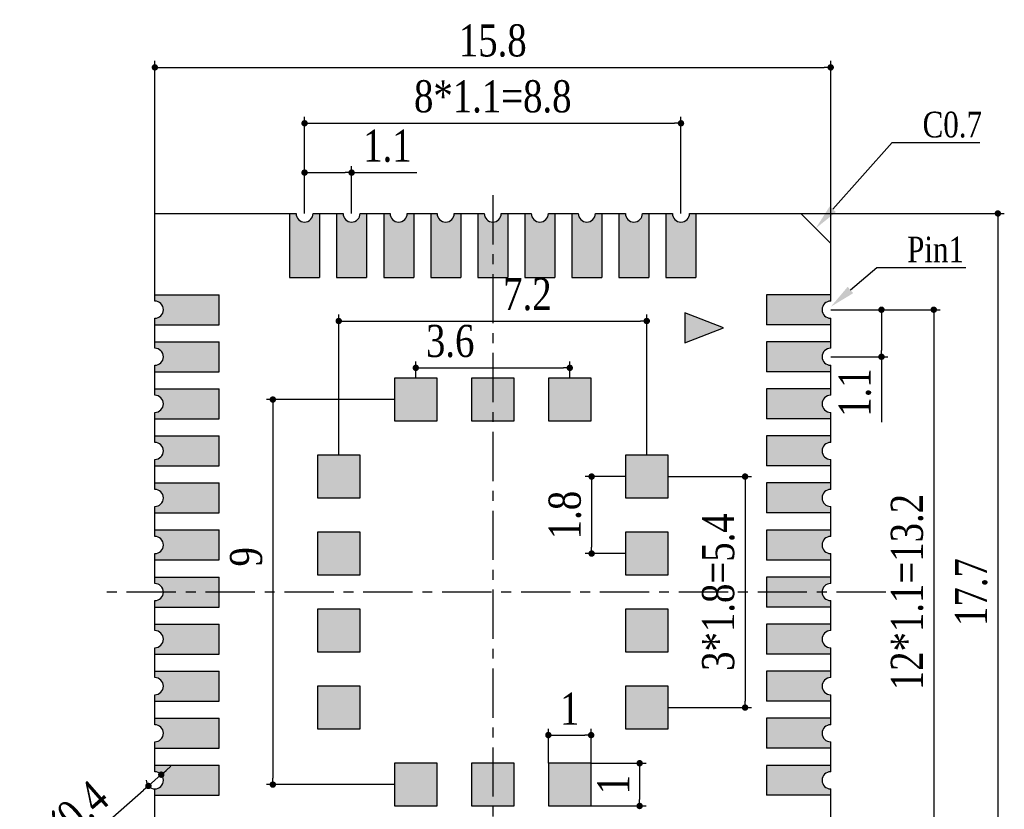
# Model space of a CAD drawing. Header units: millimetres. Extents: x 15104 to 15171.4, y 2478.2 to 2513.7.
# Tile 3 of 3: x 15148.3 to 15171.4, y 2495.2 to 2513.7. Entities that reach past the tile are written whole.
import ezdxf
from ezdxf import colors
from ezdxf.entities.mleader import LeaderData, LeaderLine
from ezdxf.math import Vec2, Vec3

# ---------------------------------------------------------------- set-up
doc = ezdxf.new("R2010")
doc.units = ezdxf.units.MM
doc.header["$LTSCALE"] = 30.734
doc.header["$PDMODE"] = 3
doc.header["$PDSIZE"] = 8
doc.linetypes.add('CENTER', pattern=[0.6, 0.375, -0.075, 0.075, -0.075])
doc.layers.get('0').update_dxf_attribs({"linetype": 'CONTINUOUS'})
doc.layers.get('Defpoints').update_dxf_attribs({"linetype": 'CONTINUOUS'})
for name, color, linetype in [('01 实线', 7, 'CONTINUOUS'), ('03 标注', 3, 'CONTINUOUS'), ('04 \\M+2A4E5\\M+2A672', 1, 'CONTINUOUS'), ('05 中心线', 50, 'CENTER')]:
    doc.layers.add(name, color=color, linetype=linetype)
doc.styles.add('Font_1_Times New Roman', font='times.ttf', dxfattribs={"width": 0.8})
doc.dimstyles.new('Dim._2_spot_mini', dxfattribs={"dimscale": 0.3, "dimtxt": 2.5, "dimasz": 0.5, "dimexe": 0.5, "dimexo": 0, "dimgap": 0.8, "dimtad": 1, "dimdec": 3, "dimzin": 9, "dimdsep": 46, "dimtxsty": 'Font_1_Times New Roman', "dimblk": 'DOT', "dimcen": 0.1, "dimclrd": 256, "dimclre": 256, "dimclrt": 256, "dimadec": 0, "dimazin": 0, "dimtp": 0.1, "dimtm": 0.1, "dimtfac": 1, "dimtdec": 3, "dimtmove": 0, "dimatfit": 3, "dimfxl": 0, "dimtolj": 1, "dimlwd": -1, "dimlwe": -1, "dimarcsym": 0})

# ---------------------------------------------------------------- blocks, each defined once
blk = doc.blocks.new('_Dot')
at = {"color": 0, "linetype": 'ByBlock', "lineweight": -2}
blk.add_line((-0.5, 0), (-1, 0), dxfattribs=at)
at = {"color": 0, "linetype": 'ByBlock', "const_width": 0.5}
blk.add_lwpolyline([(-0.25, 0, 1), (0.25, 0, 1)], format="xyb", close=True, dxfattribs=at)
blk = doc.blocks.new('*D90')
at = {"layer": '01 实线', "ltscale": 0.05, "transparency": 16777216}
for p, q in [((15151.491, 2509.124), (15151.491, 2512.688)), ((15167.291, 2508.424), (15167.291, 2512.688)), ((15151.641, 2512.538), (15167.141, 2512.538))]:
    blk.add_line(p, q, dxfattribs=at)
at = {"layer": 'Defpoints', "color": 0, "ltscale": 0.05, "transparency": 16777216}
for p in [(15167.291, 2512.538), (15151.491, 2509.124), (15167.291, 2508.424)]:
    blk.add_point(p, dxfattribs=at)
at = {"layer": '01 实线', "ltscale": 0.05, "transparency": 16777216, "xscale": 0.15, "yscale": 0.15, "zscale": 0.15, "rotation": 180}
blk.add_blockref('_Dot', (15151.491, 2512.538), dxfattribs=at)
at = {"layer": '01 实线', "ltscale": 0.05, "transparency": 16777216, "xscale": 0.15, "yscale": 0.15, "zscale": 0.15}
blk.add_blockref('_Dot', (15167.291, 2512.538), dxfattribs=at)
at = {"layer": '01 实线', "ltscale": 0.05, "transparency": 16777216, "insert": (15159.391, 2513.161), "char_height": 0.75, "attachment_point": 5, "style": 'Font_1_Times New Roman'}
blk.add_mtext('\\A1;15.8', dxfattribs=at)
blk = doc.blocks.new('*D91')
at = {"layer": '01 实线', "ltscale": 0.05, "transparency": 16777216}
for p, q in [((15154.991, 2509.124), (15154.991, 2511.382)), ((15155.141, 2511.232), (15163.641, 2511.232)), ((15163.791, 2509.124), (15163.791, 2511.382))]:
    blk.add_line(p, q, dxfattribs=at)
at = {"layer": 'Defpoints', "color": 0, "ltscale": 0.05, "transparency": 16777216}
for p in [(15163.791, 2511.232), (15154.991, 2509.124), (15163.791, 2509.124)]:
    blk.add_point(p, dxfattribs=at)
at = {"layer": '01 实线', "ltscale": 0.05, "transparency": 16777216, "xscale": 0.15, "yscale": 0.15, "zscale": 0.15, "rotation": 180}
blk.add_blockref('_Dot', (15154.991, 2511.232), dxfattribs=at)
at = {"layer": '01 实线', "ltscale": 0.05, "transparency": 16777216, "xscale": 0.15, "yscale": 0.15, "zscale": 0.15}
blk.add_blockref('_Dot', (15163.791, 2511.232), dxfattribs=at)
at = {"layer": '01 实线', "ltscale": 0.05, "transparency": 16777216, "insert": (15159.391, 2511.854), "char_height": 0.75, "attachment_point": 5, "style": 'Font_1_Times New Roman'}
blk.add_mtext('\\A1;8*1.1=8.8', dxfattribs=at)
blk = doc.blocks.new('*D92')
at = {"layer": '01 实线', "ltscale": 0.05, "transparency": 16777216}
for p, q in [((15154.991, 2509.124), (15154.991, 2510.229)), ((15155.141, 2510.079), (15155.941, 2510.079)), ((15156.091, 2509.124), (15156.091, 2510.229)), ((15156.091, 2510.079), (15157.616, 2510.079))]:
    blk.add_line(p, q, dxfattribs=at)
at = {"layer": 'Defpoints', "color": 0, "ltscale": 0.05, "transparency": 16777216}
for p in [(15156.091, 2510.079), (15154.991, 2509.124), (15156.091, 2509.124)]:
    blk.add_point(p, dxfattribs=at)
at = {"layer": '01 实线', "ltscale": 0.05, "transparency": 16777216, "xscale": 0.15, "yscale": 0.15, "zscale": 0.15, "rotation": 180}
blk.add_blockref('_Dot', (15154.991, 2510.079), dxfattribs=at)
at = {"layer": '01 实线', "ltscale": 0.05, "transparency": 16777216, "xscale": 0.15, "yscale": 0.15, "zscale": 0.15}
blk.add_blockref('_Dot', (15156.091, 2510.079), dxfattribs=at)
at = {"layer": '01 实线', "ltscale": 0.05, "transparency": 16777216, "insert": (15156.928, 2510.701), "char_height": 0.75, "attachment_point": 5, "style": 'Font_1_Times New Roman'}
blk.add_mtext('\\A1;1.1', dxfattribs=at)
blk = doc.blocks.new('*D93')
at = {"layer": '01 实线', "ltscale": 0.05, "transparency": 16777216}
for p, q in [((15166.591, 2509.124), (15171.35, 2509.124)), ((15171.2, 2508.974), (15171.2, 2491.574)), ((15167.291, 2491.424), (15171.35, 2491.424))]:
    blk.add_line(p, q, dxfattribs=at)
at = {"layer": 'Defpoints', "color": 0, "ltscale": 0.05, "transparency": 16777216}
for p in [(15166.591, 2509.124), (15167.291, 2491.424), (15171.2, 2491.424)]:
    blk.add_point(p, dxfattribs=at)
at = {"layer": '01 实线', "ltscale": 0.05, "transparency": 16777216, "xscale": 0.15, "yscale": 0.15, "zscale": 0.15}
for p, rotation in [((15171.2, 2509.124), 90), ((15171.2, 2491.424), 270)]:
    blk.add_blockref('_Dot', p, dxfattribs=dict(at, rotation=rotation))
at = {"layer": '01 实线', "ltscale": 0.05, "transparency": 16777216, "insert": (15170.578, 2500.274), "char_height": 0.75, "attachment_point": 5, "rotation": 90, "style": 'Font_1_Times New Roman'}
blk.add_mtext('\\A1;17.7', dxfattribs=at)
blk = doc.blocks.new('*D94')
at = {"layer": '01 实线', "ltscale": 0.05, "transparency": 16777216}
for p, q in [((15167.291, 2506.874), (15169.851, 2506.874)), ((15169.701, 2506.724), (15169.701, 2493.824)), ((15167.291, 2493.674), (15169.851, 2493.674))]:
    blk.add_line(p, q, dxfattribs=at)
at = {"layer": 'Defpoints', "color": 0, "ltscale": 0.05, "transparency": 16777216}
for p in [(15167.291, 2506.874), (15167.291, 2493.674), (15169.701, 2493.674)]:
    blk.add_point(p, dxfattribs=at)
at = {"layer": '01 实线', "ltscale": 0.05, "transparency": 16777216, "xscale": 0.15, "yscale": 0.15, "zscale": 0.15}
for p, rotation in [((15169.701, 2506.874), 90), ((15169.701, 2493.674), 270)]:
    blk.add_blockref('_Dot', p, dxfattribs=dict(at, rotation=rotation))
at = {"layer": '01 实线', "ltscale": 0.05, "transparency": 16777216, "insert": (15169.079, 2500.274), "char_height": 0.75, "attachment_point": 5, "rotation": 90, "style": 'Font_1_Times New Roman'}
blk.add_mtext('\\A1;12*1.1=13.2', dxfattribs=at)
blk = doc.blocks.new('*D95')
at = {"layer": '01 实线', "ltscale": 0.05, "transparency": 16777216}
for p, q in [((15167.291, 2506.874), (15168.629, 2506.874)), ((15168.479, 2506.724), (15168.479, 2505.924)), ((15167.291, 2505.774), (15168.629, 2505.774)), ((15168.479, 2505.774), (15168.479, 2504.249))]:
    blk.add_line(p, q, dxfattribs=at)
at = {"layer": 'Defpoints', "color": 0, "ltscale": 0.05, "transparency": 16777216}
for p in [(15167.291, 2506.874), (15167.291, 2505.774), (15168.479, 2505.774)]:
    blk.add_point(p, dxfattribs=at)
at = {"layer": '01 实线', "ltscale": 0.05, "transparency": 16777216, "xscale": 0.15, "yscale": 0.15, "zscale": 0.15}
for p, rotation in [((15168.479, 2506.874), 90), ((15168.479, 2505.774), 270)]:
    blk.add_blockref('_Dot', p, dxfattribs=dict(at, rotation=rotation))
at = {"layer": '01 实线', "ltscale": 0.05, "transparency": 16777216, "insert": (15167.857, 2504.936), "char_height": 0.75, "attachment_point": 5, "rotation": 90, "style": 'Font_1_Times New Roman'}
blk.add_mtext('\\A1;1.1', dxfattribs=at)
blk = doc.blocks.new('*D96')
at = {"layer": '01 实线', "ltscale": 0.05, "transparency": 16777216}
for p, q in [((15155.791, 2503.474), (15155.791, 2506.76)), ((15155.941, 2506.61), (15162.841, 2506.61)), ((15162.991, 2503.474), (15162.991, 2506.76))]:
    blk.add_line(p, q, dxfattribs=at)
at = {"layer": 'Defpoints', "color": 0, "ltscale": 0.05, "transparency": 16777216}
for p in [(15162.991, 2506.61), (15155.791, 2503.474), (15162.991, 2503.474)]:
    blk.add_point(p, dxfattribs=at)
at = {"layer": '01 实线', "ltscale": 0.05, "transparency": 16777216, "xscale": 0.15, "yscale": 0.15, "zscale": 0.15, "rotation": 180}
blk.add_blockref('_Dot', (15155.791, 2506.61), dxfattribs=at)
at = {"layer": '01 实线', "ltscale": 0.05, "transparency": 16777216, "xscale": 0.15, "yscale": 0.15, "zscale": 0.15}
blk.add_blockref('_Dot', (15162.991, 2506.61), dxfattribs=at)
at = {"layer": '01 实线', "ltscale": 0.05, "transparency": 16777216, "insert": (15160.201, 2507.232), "char_height": 0.75, "attachment_point": 5, "style": 'Font_1_Times New Roman'}
blk.add_mtext('\\A1;7.2', dxfattribs=at)
blk = doc.blocks.new('*D97')
at = {"layer": '01 实线', "ltscale": 0.05, "transparency": 16777216}
for p, q in [((15157.591, 2505.274), (15157.591, 2505.665)), ((15161.191, 2505.274), (15161.191, 2505.665)), ((15157.741, 2505.515), (15161.041, 2505.515))]:
    blk.add_line(p, q, dxfattribs=at)
at = {"layer": 'Defpoints', "color": 0, "ltscale": 0.05, "transparency": 16777216}
for p in [(15161.191, 2505.515), (15157.591, 2505.274), (15161.191, 2505.274)]:
    blk.add_point(p, dxfattribs=at)
at = {"layer": '01 实线', "ltscale": 0.05, "transparency": 16777216, "xscale": 0.15, "yscale": 0.15, "zscale": 0.15, "rotation": 180}
blk.add_blockref('_Dot', (15157.591, 2505.515), dxfattribs=at)
at = {"layer": '01 实线', "ltscale": 0.05, "transparency": 16777216, "xscale": 0.15, "yscale": 0.15, "zscale": 0.15}
blk.add_blockref('_Dot', (15161.191, 2505.515), dxfattribs=at)
at = {"layer": '01 实线', "ltscale": 0.05, "transparency": 16777216, "insert": (15158.396, 2506.137), "char_height": 0.75, "attachment_point": 5, "style": 'Font_1_Times New Roman'}
blk.add_mtext('\\A1;3.6', dxfattribs=at)
blk = doc.blocks.new('*D98')
at = {"layer": '01 实线', "ltscale": 0.05, "transparency": 16777216}
for p, q in [((15157.091, 2504.774), (15154.099, 2504.774)), ((15154.249, 2504.624), (15154.249, 2495.924)), ((15157.091, 2495.774), (15154.099, 2495.774))]:
    blk.add_line(p, q, dxfattribs=at)
at = {"layer": 'Defpoints', "color": 0, "ltscale": 0.05, "transparency": 16777216}
for p in [(15157.091, 2504.774), (15154.249, 2495.774), (15157.091, 2495.774)]:
    blk.add_point(p, dxfattribs=at)
at = {"layer": '01 实线', "ltscale": 0.05, "transparency": 16777216, "xscale": 0.15, "yscale": 0.15, "zscale": 0.15}
for p, rotation in [((15154.249, 2504.774), 90), ((15154.249, 2495.774), 270)]:
    blk.add_blockref('_Dot', p, dxfattribs=dict(at, rotation=rotation))
at = {"layer": '01 实线', "ltscale": 0.05, "transparency": 16777216, "insert": (15153.627, 2501.098), "char_height": 0.75, "attachment_point": 5, "rotation": 90, "style": 'Font_1_Times New Roman'}
blk.add_mtext('\\A1;9', dxfattribs=at)
blk = doc.blocks.new('*D99')
at = {"layer": '01 实线', "ltscale": 0.05, "transparency": 16777216}
for p, q in [((15163.491, 2502.974), (15165.44, 2502.974)), ((15165.29, 2502.824), (15165.29, 2497.724)), ((15163.491, 2497.574), (15165.44, 2497.574))]:
    blk.add_line(p, q, dxfattribs=at)
at = {"layer": 'Defpoints', "color": 0, "ltscale": 0.05, "transparency": 16777216}
for p in [(15163.491, 2502.974), (15163.491, 2497.574), (15165.29, 2497.574)]:
    blk.add_point(p, dxfattribs=at)
at = {"layer": '01 实线', "ltscale": 0.05, "transparency": 16777216, "xscale": 0.15, "yscale": 0.15, "zscale": 0.15}
for p, rotation in [((15165.29, 2502.974), 90), ((15165.29, 2497.574), 270)]:
    blk.add_blockref('_Dot', p, dxfattribs=dict(at, rotation=rotation))
at = {"layer": '01 实线', "ltscale": 0.05, "transparency": 16777216, "insert": (15164.667, 2500.274), "char_height": 0.75, "attachment_point": 5, "rotation": 90, "style": 'Font_1_Times New Roman'}
blk.add_mtext('\\A1;3*1.8=5.4', dxfattribs=at)
blk = doc.blocks.new('*D100')
at = {"layer": '01 实线', "ltscale": 0.05, "transparency": 16777216}
for p, q in [((15162.491, 2502.974), (15161.552, 2502.974)), ((15161.702, 2502.824), (15161.702, 2501.324)), ((15162.491, 2501.174), (15161.552, 2501.174))]:
    blk.add_line(p, q, dxfattribs=at)
at = {"layer": 'Defpoints', "color": 0, "ltscale": 0.05, "transparency": 16777216}
for p in [(15162.491, 2502.974), (15161.702, 2501.174), (15162.491, 2501.174)]:
    blk.add_point(p, dxfattribs=at)
at = {"layer": '01 实线', "ltscale": 0.05, "transparency": 16777216, "xscale": 0.15, "yscale": 0.15, "zscale": 0.15}
for p, rotation in [((15161.702, 2502.974), 90), ((15161.702, 2501.174), 270)]:
    blk.add_blockref('_Dot', p, dxfattribs=dict(at, rotation=rotation))
at = {"layer": '01 实线', "ltscale": 0.05, "transparency": 16777216, "insert": (15161.08, 2502.074), "char_height": 0.75, "attachment_point": 5, "rotation": 90, "style": 'Font_1_Times New Roman'}
blk.add_mtext('\\A1;1.8', dxfattribs=at)
blk = doc.blocks.new('*D101')
at = {"layer": '01 实线', "ltscale": 0.05, "transparency": 16777216}
for p, q in [((15161.691, 2496.274), (15162.975, 2496.274)), ((15162.825, 2496.124), (15162.825, 2495.424)), ((15161.691, 2495.274), (15162.975, 2495.274))]:
    blk.add_line(p, q, dxfattribs=at)
at = {"layer": 'Defpoints', "color": 0, "ltscale": 0.05, "transparency": 16777216}
for p in [(15161.691, 2496.274), (15161.691, 2495.274), (15162.825, 2495.274)]:
    blk.add_point(p, dxfattribs=at)
at = {"layer": '01 实线', "ltscale": 0.05, "transparency": 16777216, "xscale": 0.15, "yscale": 0.15, "zscale": 0.15}
for p, rotation in [((15162.825, 2496.274), 90), ((15162.825, 2495.274), 270)]:
    blk.add_blockref('_Dot', p, dxfattribs=dict(at, rotation=rotation))
at = {"layer": '01 实线', "ltscale": 0.05, "transparency": 16777216, "insert": (15162.21, 2495.774), "char_height": 0.75, "attachment_point": 5, "rotation": 90, "style": 'Font_1_Times New Roman'}
blk.add_mtext('\\A1;1', dxfattribs=at)
blk = doc.blocks.new('*D102')
at = {"layer": '01 实线', "ltscale": 0.05, "transparency": 16777216}
for p, q in [((15160.691, 2496.274), (15160.691, 2497.081)), ((15160.841, 2496.931), (15161.541, 2496.931)), ((15161.691, 2496.274), (15161.691, 2497.081))]:
    blk.add_line(p, q, dxfattribs=at)
at = {"layer": 'Defpoints', "color": 0, "ltscale": 0.05, "transparency": 16777216}
for p in [(15161.691, 2496.931), (15160.691, 2496.274), (15161.691, 2496.274)]:
    blk.add_point(p, dxfattribs=at)
at = {"layer": '01 实线', "ltscale": 0.05, "transparency": 16777216, "xscale": 0.15, "yscale": 0.15, "zscale": 0.15, "rotation": 180}
blk.add_blockref('_Dot', (15160.691, 2496.931), dxfattribs=at)
at = {"layer": '01 实线', "ltscale": 0.05, "transparency": 16777216, "xscale": 0.15, "yscale": 0.15, "zscale": 0.15}
blk.add_blockref('_Dot', (15161.691, 2496.931), dxfattribs=at)
at = {"layer": '01 实线', "ltscale": 0.05, "transparency": 16777216, "insert": (15161.191, 2497.546), "char_height": 0.75, "attachment_point": 5, "style": 'Font_1_Times New Roman'}
blk.add_mtext('\\A1;1', dxfattribs=at)
blk = doc.blocks.new('*D89')
at = {"layer": '01 实线', "ltscale": 0.05, "transparency": 16777216}
for p, q in [((15151.641, 2496.006), (15151.34, 2495.742)), ((15151.754, 2496.105), (15151.867, 2496.204)), ((15149.176, 2493.845), (15151.228, 2495.643))]:
    blk.add_line(p, q, dxfattribs=at)
blk.add_arc((15151.491, 2495.874), 0.2, 178.2646, 270, dxfattribs=at)
at = {"layer": 'Defpoints', "color": 0, "ltscale": 0.05, "transparency": 16777216}
for p in [(15151.641, 2496.006), (15151.34, 2495.742)]:
    blk.add_point(p, dxfattribs=at)
at = {"layer": '01 实线', "ltscale": 0.05, "transparency": 16777216, "xscale": 0.15, "yscale": 0.15, "zscale": 0.15}
for p, rotation in [((15151.641, 2496.006), 221.2364031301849), ((15151.34, 2495.742), 41.23640313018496)]:
    blk.add_blockref('_Dot', p, dxfattribs=dict(at, rotation=rotation))
at = {"layer": '01 实线', "ltscale": 0.05, "transparency": 16777216, "insert": (15149.574, 2495.033), "char_height": 0.75, "attachment_point": 5, "rotation": 41.2364, "style": 'Font_1_Times New Roman'}
blk.add_mtext('\\A1;∅0.4', dxfattribs=at)

msp = doc.modelspace()

# ---------------------------------------------------------------- hatches: boundary and pattern name
at = {"layer": '03 标注', "ltscale": 0.05}
h = msp.add_hatch(color=0, dxfattribs=at)
h.dxf.hatch_style = 1
h.paths.add_polyline_path([(15155.3418, 2507.6241), (15155.3418, 2509.1241), (15155.1908, 2509.1241, -1), (15154.7908, 2509.1241), (15154.6408, 2509.1241), (15154.6408, 2507.6241)])
h = msp.add_hatch(color=0, dxfattribs=at)
h.dxf.hatch_style = 1
h.paths.add_polyline_path([(15156.4418, 2509.1241), (15156.2908, 2509.1241, -1), (15155.8908, 2509.1241), (15155.7408, 2509.1241), (15155.7408, 2507.6241), (15156.4418, 2507.6241)])
h = msp.add_hatch(color=0, dxfattribs=at)
h.dxf.hatch_style = 1
h.paths.add_polyline_path([(15157.5418, 2509.1241), (15157.3908, 2509.1241, -1), (15156.9908, 2509.1241), (15156.8408, 2509.1241), (15156.8408, 2507.6241), (15157.5418, 2507.6241)])
h = msp.add_hatch(color=0, dxfattribs=at)
h.dxf.hatch_style = 1
h.paths.add_polyline_path([(15158.6418, 2509.1241), (15158.4908, 2509.1241, -1), (15158.0908, 2509.1241), (15157.9408, 2509.1241), (15157.9408, 2507.6241), (15158.6418, 2507.6241)])
h = msp.add_hatch(color=0, dxfattribs=at)
h.dxf.hatch_style = 1
h.paths.add_polyline_path([(15159.7418, 2509.1241), (15159.5908, 2509.1241, -1), (15159.1908, 2509.1241), (15159.0408, 2509.1241), (15159.0408, 2507.6241), (15159.7418, 2507.6241)])
h = msp.add_hatch(color=0, dxfattribs=at)
h.dxf.hatch_style = 1
h.paths.add_polyline_path([(15160.8418, 2509.1241), (15160.6908, 2509.1241, -1), (15160.2908, 2509.1241), (15160.1408, 2509.1241), (15160.1408, 2507.6241), (15160.8418, 2507.6241)])
h = msp.add_hatch(color=0, dxfattribs=at)
h.dxf.hatch_style = 1
h.paths.add_polyline_path([(15161.9418, 2509.1241), (15161.7908, 2509.1241, -1), (15161.3908, 2509.1241), (15161.2408, 2509.1241), (15161.2408, 2507.6241), (15161.9418, 2507.6241)])
h = msp.add_hatch(color=0, dxfattribs=at)
h.dxf.hatch_style = 1
h.paths.add_polyline_path([(15163.0418, 2509.1241), (15162.8908, 2509.1241, -1), (15162.4908, 2509.1241), (15162.3408, 2509.1241), (15162.3408, 2507.6241), (15163.0418, 2507.6241)])
h = msp.add_hatch(color=0, dxfattribs=at)
h.dxf.hatch_style = 1
h.paths.add_polyline_path([(15164.1418, 2509.1241), (15163.9908, 2509.1241, -1), (15163.5908, 2509.1241), (15163.4408, 2509.1241), (15163.4408, 2507.6241), (15164.1418, 2507.6241)])
h = msp.add_hatch(color=0, dxfattribs=at)
h.dxf.hatch_style = 1
h.paths.add_polyline_path([(15152.9908, 2507.2251), (15151.4908, 2507.2251), (15151.4908, 2507.0741, -1), (15151.4908, 2506.6741), (15151.4908, 2506.5241), (15152.9908, 2506.5241)])
h = msp.add_hatch(color=0, dxfattribs=at)
h.dxf.hatch_style = 1
h.paths.add_polyline_path([(15167.2908, 2507.0741), (15167.2908, 2507.2241), (15165.7908, 2507.2241), (15165.7908, 2506.5231), (15167.2908, 2506.5231), (15167.2908, 2506.6741, -1)])
h = msp.add_hatch(color=0, dxfattribs=at)
h.dxf.hatch_style = 1
h.paths.add_polyline_path([(15163.8841, 2506.7991), (15163.8841, 2506.0991), (15164.7841, 2506.4491)])
h = msp.add_hatch(color=0, dxfattribs=at)
h.dxf.hatch_style = 1
h.paths.add_polyline_path([(15152.9908, 2506.1251), (15151.4908, 2506.1251), (15151.4908, 2505.9741, -1), (15151.4908, 2505.5741), (15151.4908, 2505.4241), (15152.9908, 2505.4241)])
h = msp.add_hatch(color=0, dxfattribs=at)
h.dxf.hatch_style = 1
h.paths.add_polyline_path([(15167.2908, 2505.9741), (15167.2908, 2506.1241), (15165.7908, 2506.1241), (15165.7908, 2505.4231), (15167.2908, 2505.4231), (15167.2908, 2505.5741, -1)])
h = msp.add_hatch(color=0, dxfattribs=at)
h.dxf.hatch_style = 1
h.paths.add_polyline_path([(15158.0908, 2504.2741), (15158.0908, 2505.2741), (15157.0908, 2505.2741), (15157.0908, 2504.2741)])
h.paths.add_polyline_path([(15159.8908, 2505.2741), (15158.8908, 2505.2741), (15158.8908, 2504.2741), (15159.8908, 2504.2741)])
h.paths.add_polyline_path([(15161.6908, 2505.2741), (15160.6908, 2505.2741), (15160.6908, 2504.2741), (15161.6908, 2504.2741)])
h.paths.add_polyline_path([(15163.4908, 2503.4741), (15162.4908, 2503.4741), (15162.4908, 2502.4741), (15163.4908, 2502.4741)])
h.paths.add_polyline_path([(15163.4908, 2501.6741), (15162.4908, 2501.6741), (15162.4908, 2500.6741), (15163.4908, 2500.6741)])
h.paths.add_polyline_path([(15163.4908, 2499.8741), (15162.4908, 2499.8741), (15162.4908, 2498.8741), (15163.4908, 2498.8741)])
h.paths.add_polyline_path([(15163.4908, 2498.0741), (15162.4908, 2498.0741), (15162.4908, 2497.0741), (15163.4908, 2497.0741)])
h.paths.add_polyline_path([(15161.6908, 2496.2741), (15160.6908, 2496.2741), (15160.6908, 2495.2741), (15161.6908, 2495.2741)])
h.paths.add_polyline_path([(15158.8908, 2495.2741), (15159.8908, 2495.2741), (15159.8908, 2496.2741), (15158.8908, 2496.2741)])
h.paths.add_polyline_path([(15157.0908, 2495.2741), (15158.0908, 2495.2741), (15158.0908, 2496.2741), (15157.0908, 2496.2741)])
h.paths.add_polyline_path([(15156.2908, 2498.0741), (15155.2908, 2498.0741), (15155.2908, 2497.0741), (15156.2908, 2497.0741)])
h.paths.add_polyline_path([(15155.2908, 2499.8741), (15155.2908, 2498.8741), (15156.2908, 2498.8741), (15156.2908, 2499.8741)])
h.paths.add_polyline_path([(15156.2908, 2500.6741), (15156.2908, 2501.6741), (15155.2908, 2501.6741), (15155.2908, 2500.6741)])
h.paths.add_polyline_path([(15156.2908, 2503.4741), (15155.2908, 2503.4741), (15155.2908, 2502.4741), (15156.2908, 2502.4741)])
h = msp.add_hatch(color=0, dxfattribs=at)
h.dxf.hatch_style = 1
h.paths.add_polyline_path([(15152.9908, 2505.0251), (15151.4908, 2505.0251), (15151.4908, 2504.8741, -1), (15151.4908, 2504.4741), (15151.4908, 2504.3241), (15152.9908, 2504.3241)])
h = msp.add_hatch(color=0, dxfattribs=at)
h.dxf.hatch_style = 1
h.paths.add_polyline_path([(15167.2908, 2504.8741), (15167.2908, 2505.0241), (15165.7908, 2505.0241), (15165.7908, 2504.3231), (15167.2908, 2504.3231), (15167.2908, 2504.4741, -1)])
h = msp.add_hatch(color=0, dxfattribs=at)
h.dxf.hatch_style = 1
h.paths.add_polyline_path([(15152.9908, 2503.9251), (15151.4908, 2503.9251), (15151.4908, 2503.7741, -1), (15151.4908, 2503.3741), (15151.4908, 2503.2241), (15152.9908, 2503.2241)])
h = msp.add_hatch(color=0, dxfattribs=at)
h.dxf.hatch_style = 1
h.paths.add_polyline_path([(15167.2908, 2503.7741), (15167.2908, 2503.9241), (15165.7908, 2503.9241), (15165.7908, 2503.2231), (15167.2908, 2503.2231), (15167.2908, 2503.3741, -1)])
h = msp.add_hatch(color=0, dxfattribs=at)
h.dxf.hatch_style = 1
h.paths.add_polyline_path([(15152.9908, 2502.8251), (15151.4908, 2502.8251), (15151.4908, 2502.6741, -1), (15151.4908, 2502.2741), (15151.4908, 2502.1241), (15152.9908, 2502.1241)])
h = msp.add_hatch(color=0, dxfattribs=at)
h.dxf.hatch_style = 1
h.paths.add_polyline_path([(15167.2908, 2502.6741), (15167.2908, 2502.8241), (15165.7908, 2502.8241), (15165.7908, 2502.1231), (15167.2908, 2502.1231), (15167.2908, 2502.2741, -1)])
h = msp.add_hatch(color=0, dxfattribs=at)
h.dxf.hatch_style = 1
h.paths.add_polyline_path([(15152.9908, 2501.7251), (15151.4908, 2501.7251), (15151.4908, 2501.5741, -1), (15151.4908, 2501.1741), (15151.4908, 2501.0241), (15152.9908, 2501.0241)])
h = msp.add_hatch(color=0, dxfattribs=at)
h.dxf.hatch_style = 1
h.paths.add_polyline_path([(15167.2908, 2501.5741), (15167.2908, 2501.7241), (15165.7908, 2501.7241), (15165.7908, 2501.0231), (15167.2908, 2501.0231), (15167.2908, 2501.1741, -1)])
h = msp.add_hatch(color=0, dxfattribs=at)
h.dxf.hatch_style = 1
h.paths.add_polyline_path([(15152.9908, 2500.6251), (15151.4908, 2500.6251), (15151.4908, 2500.4741, -1), (15151.4908, 2500.0741), (15151.4908, 2499.9241), (15152.9908, 2499.9241)])
h = msp.add_hatch(color=0, dxfattribs=at)
h.dxf.hatch_style = 1
h.paths.add_polyline_path([(15167.2908, 2500.4741), (15167.2908, 2500.6241), (15165.7908, 2500.6241), (15165.7908, 2499.9231), (15167.2908, 2499.9231), (15167.2908, 2500.0741, -1)])
h = msp.add_hatch(color=0, dxfattribs=at)
h.dxf.hatch_style = 1
h.paths.add_polyline_path([(15152.9908, 2499.5251), (15151.4908, 2499.5251), (15151.4908, 2499.3741, -1), (15151.4908, 2498.9741), (15151.4908, 2498.8241), (15152.9908, 2498.8241)])
h = msp.add_hatch(color=0, dxfattribs=at)
h.dxf.hatch_style = 1
h.paths.add_polyline_path([(15167.2908, 2499.3741), (15167.2908, 2499.5241), (15165.7908, 2499.5241), (15165.7908, 2498.8231), (15167.2908, 2498.8231), (15167.2908, 2498.9741, -1)])
h = msp.add_hatch(color=0, dxfattribs=at)
h.dxf.hatch_style = 1
h.paths.add_polyline_path([(15152.9908, 2498.4251), (15151.4908, 2498.4251), (15151.4908, 2498.2741, -1), (15151.4908, 2497.8741), (15151.4908, 2497.7241), (15152.9908, 2497.7241)])
h = msp.add_hatch(color=0, dxfattribs=at)
h.dxf.hatch_style = 1
h.paths.add_polyline_path([(15167.2908, 2498.2741), (15167.2908, 2498.4241), (15165.7908, 2498.4241), (15165.7908, 2497.7231), (15167.2908, 2497.7231), (15167.2908, 2497.8741, -1)])
h = msp.add_hatch(color=0, dxfattribs=at)
h.dxf.hatch_style = 1
h.paths.add_polyline_path([(15152.9908, 2497.3251), (15151.4908, 2497.3251), (15151.4908, 2497.1741, -1), (15151.4908, 2496.7741), (15151.4908, 2496.6241), (15152.9908, 2496.6241)])
h = msp.add_hatch(color=0, dxfattribs=at)
h.dxf.hatch_style = 1
h.paths.add_polyline_path([(15167.2908, 2497.1741), (15167.2908, 2497.3241), (15165.7908, 2497.3241), (15165.7908, 2496.6231), (15167.2908, 2496.6231), (15167.2908, 2496.7741, -1)])
h = msp.add_hatch(color=0, dxfattribs=at)
h.dxf.hatch_style = 1
h.paths.add_polyline_path([(15152.9908, 2496.2251), (15151.4908, 2496.2251), (15151.4908, 2496.0741, -1), (15151.4908, 2495.6741), (15151.4908, 2495.5241), (15152.9908, 2495.5241)])
h = msp.add_hatch(color=0, dxfattribs=at)
h.dxf.hatch_style = 1
h.paths.add_polyline_path([(15167.2908, 2496.0741), (15167.2908, 2496.2241), (15165.7908, 2496.2241), (15165.7908, 2495.5231), (15167.2908, 2495.5231), (15167.2908, 2495.6741, -1)])

# ---------------------------------------------------------------- linework, layer by layer
at = {"color": 7, "linetype": 'Continuous'}
for p, q in [((15151.4908, 2507.0741), (15151.4908, 2509.1241)), ((15151.4908, 2509.1241), (15154.7908, 2509.1241)), ((15154.6408, 2509.1241), (15154.6408, 2507.6241)), ((15155.1908, 2509.1241), (15155.8908, 2509.1241)), ((15155.3418, 2509.1241), (15155.3418, 2507.6241)), ((15155.7408, 2509.1241), (15155.7408, 2507.6241)), ((15156.2908, 2509.1241), (15156.9908, 2509.1241)), ((15156.4418, 2509.1241), (15156.4418, 2507.6241)), ((15156.8408, 2509.1241), (15156.8408, 2507.6241)), ((15157.3908, 2509.1241), (15158.0908, 2509.1241)), ((15157.5418, 2509.1241), (15157.5418, 2507.6241)), ((15157.9408, 2509.1241), (15157.9408, 2507.6241)), ((15158.4908, 2509.1241), (15159.1908, 2509.1241)), ((15158.6418, 2509.1241), (15158.6418, 2507.6241)), ((15159.0408, 2509.1241), (15159.0408, 2507.6241)), ((15159.5908, 2509.1241), (15160.2908, 2509.1241)), ((15159.7418, 2509.1241), (15159.7418, 2507.6241)), ((15160.1408, 2509.1241), (15160.1408, 2507.6241)), ((15160.6908, 2509.1241), (15161.3908, 2509.1241)), ((15160.8418, 2509.1241), (15160.8418, 2507.6241)), ((15161.2408, 2509.1241), (15161.2408, 2507.6241)), ((15161.7908, 2509.1241), (15162.4908, 2509.1241)), ((15161.9418, 2509.1241), (15161.9418, 2507.6241)), ((15162.3408, 2509.1241), (15162.3408, 2507.6241)), ((15162.8908, 2509.1241), (15163.5908, 2509.1241)), ((15163.0418, 2509.1241), (15163.0418, 2507.6241)), ((15163.4408, 2509.1241), (15163.4408, 2507.6241)), ((15163.9908, 2509.1241), (15166.5908, 2509.1241)), ((15164.1418, 2509.1241), (15164.1418, 2507.6241)), ((15167.2908, 2508.4241), (15166.5908, 2509.1241)), ((15167.2908, 2507.0741), (15167.2908, 2508.4241)), ((15154.6408, 2507.6241), (15155.3418, 2507.6241)), ((15155.7408, 2507.6241), (15156.4418, 2507.6241)), ((15156.8408, 2507.6241), (15157.5418, 2507.6241)), ((15157.9408, 2507.6241), (15158.6418, 2507.6241)), ((15159.0408, 2507.6241), (15159.7418, 2507.6241)), ((15160.1408, 2507.6241), (15160.8418, 2507.6241)), ((15161.2408, 2507.6241), (15161.9418, 2507.6241)), ((15162.3408, 2507.6241), (15163.0418, 2507.6241)), ((15163.4408, 2507.6241), (15164.1418, 2507.6241)), ((15151.4908, 2507.2251), (15152.9908, 2507.2251)), ((15152.9908, 2506.5241), (15152.9908, 2507.2251)), ((15165.7908, 2507.2241), (15165.7908, 2506.5231)), ((15167.2908, 2507.2241), (15165.7908, 2507.2241)), ((15151.4908, 2505.9741), (15151.4908, 2506.6741)), ((15163.8841, 2506.7991), (15163.8841, 2506.0991)), ((15164.7841, 2506.4491), (15163.8841, 2506.7991)), ((15167.2908, 2505.9741), (15167.2908, 2506.6741)), ((15151.4908, 2506.5241), (15152.9908, 2506.5241)), ((15163.8841, 2506.0991), (15164.7841, 2506.4491)), ((15167.2908, 2506.5231), (15165.7908, 2506.5231)), ((15151.4908, 2506.1251), (15152.9908, 2506.1251)), ((15152.9908, 2505.4241), (15152.9908, 2506.1251)), ((15165.7908, 2506.1241), (15165.7908, 2505.4231)), ((15167.2908, 2506.1241), (15165.7908, 2506.1241)), ((15151.4908, 2504.8741), (15151.4908, 2505.5741)), ((15151.4908, 2505.4241), (15152.9908, 2505.4241)), ((15167.2908, 2505.4231), (15165.7908, 2505.4231)), ((15167.2908, 2504.8741), (15167.2908, 2505.5741)), ((15157.0908, 2505.2741), (15157.0908, 2504.2741)), ((15158.0908, 2505.2741), (15157.0908, 2505.2741)), ((15158.0908, 2504.2741), (15158.0908, 2505.2741)), ((15158.8908, 2505.2741), (15158.8908, 2504.2741)), ((15159.8908, 2505.2741), (15158.8908, 2505.2741)), ((15159.8908, 2504.2741), (15159.8908, 2505.2741)), ((15160.6908, 2505.2741), (15160.6908, 2504.2741)), ((15161.6908, 2505.2741), (15160.6908, 2505.2741)), ((15161.6908, 2504.2741), (15161.6908, 2505.2741)), ((15151.4908, 2505.0251), (15152.9908, 2505.0251)), ((15152.9908, 2504.3241), (15152.9908, 2505.0251)), ((15167.2908, 2505.0241), (15165.7908, 2505.0241)), ((15165.7908, 2505.0241), (15165.7908, 2504.3231)), ((15151.4908, 2503.7741), (15151.4908, 2504.4741)), ((15151.4908, 2504.3241), (15152.9908, 2504.3241)), ((15157.0908, 2504.2741), (15158.0908, 2504.2741)), ((15158.8908, 2504.2741), (15159.8908, 2504.2741)), ((15160.6908, 2504.2741), (15161.6908, 2504.2741)), ((15167.2908, 2504.3231), (15165.7908, 2504.3231)), ((15167.2908, 2503.7741), (15167.2908, 2504.4741)), ((15151.4908, 2503.9251), (15152.9908, 2503.9251)), ((15152.9908, 2503.2241), (15152.9908, 2503.9251)), ((15167.2908, 2503.9241), (15165.7908, 2503.9241)), ((15165.7908, 2503.9241), (15165.7908, 2503.2231)), ((15151.4908, 2502.6741), (15151.4908, 2503.3741)), ((15155.2908, 2503.4741), (15155.2908, 2502.4741)), ((15156.2908, 2503.4741), (15155.2908, 2503.4741)), ((15156.2908, 2502.4741), (15156.2908, 2503.4741)), ((15162.4908, 2503.4741), (15162.4908, 2502.4741)), ((15163.4908, 2503.4741), (15162.4908, 2503.4741)), ((15163.4908, 2502.4741), (15163.4908, 2503.4741)), ((15167.2908, 2502.6741), (15167.2908, 2503.3741)), ((15151.4908, 2503.2241), (15152.9908, 2503.2241)), ((15167.2908, 2503.2231), (15165.7908, 2503.2231)), ((15151.4908, 2502.8251), (15152.9908, 2502.8251)), ((15152.9908, 2502.1241), (15152.9908, 2502.8251)), ((15167.2908, 2502.8241), (15165.7908, 2502.8241)), ((15165.7908, 2502.8241), (15165.7908, 2502.1231)), ((15155.2908, 2502.4741), (15156.2908, 2502.4741)), ((15162.4908, 2502.4741), (15163.4908, 2502.4741)), ((15151.4908, 2501.5741), (15151.4908, 2502.2741)), ((15167.2908, 2501.5741), (15167.2908, 2502.2741)), ((15151.4908, 2502.1241), (15152.9908, 2502.1241)), ((15167.2908, 2502.1231), (15165.7908, 2502.1231)), ((15151.4908, 2501.7251), (15152.9908, 2501.7251)), ((15152.9908, 2501.0241), (15152.9908, 2501.7251)), ((15155.2908, 2501.6741), (15155.2908, 2500.6741)), ((15156.2908, 2501.6741), (15155.2908, 2501.6741)), ((15156.2908, 2500.6741), (15156.2908, 2501.6741)), ((15163.4908, 2501.6741), (15162.4908, 2501.6741)), ((15162.4908, 2501.6741), (15162.4908, 2500.6741)), ((15163.4908, 2500.6741), (15163.4908, 2501.6741)), ((15167.2908, 2501.7241), (15165.7908, 2501.7241)), ((15165.7908, 2501.7241), (15165.7908, 2501.0231)), ((15151.4908, 2500.4741), (15151.4908, 2501.1741)), ((15167.2908, 2500.4741), (15167.2908, 2501.1741)), ((15151.4908, 2501.0241), (15152.9908, 2501.0241)), ((15167.2908, 2501.0231), (15165.7908, 2501.0231)), ((15151.4908, 2500.6251), (15152.9908, 2500.6251)), ((15152.9908, 2499.9241), (15152.9908, 2500.6251)), ((15155.2908, 2500.6741), (15156.2908, 2500.6741)), ((15162.4908, 2500.6741), (15163.4908, 2500.6741)), ((15167.2908, 2500.6241), (15165.7908, 2500.6241)), ((15165.7908, 2500.6241), (15165.7908, 2499.9231)), ((15151.4908, 2499.3741), (15151.4908, 2500.0741)), ((15151.4908, 2499.9241), (15152.9908, 2499.9241)), ((15167.2908, 2499.9231), (15165.7908, 2499.9231)), ((15167.2908, 2499.3741), (15167.2908, 2500.0741)), ((15155.2908, 2499.8741), (15155.2908, 2498.8741)), ((15156.2908, 2499.8741), (15155.2908, 2499.8741)), ((15156.2908, 2498.8741), (15156.2908, 2499.8741)), ((15163.4908, 2499.8741), (15162.4908, 2499.8741)), ((15162.4908, 2499.8741), (15162.4908, 2498.8741)), ((15163.4908, 2498.8741), (15163.4908, 2499.8741)), ((15151.4908, 2499.5251), (15152.9908, 2499.5251)), ((15152.9908, 2498.8241), (15152.9908, 2499.5251)), ((15167.2908, 2499.5241), (15165.7908, 2499.5241)), ((15165.7908, 2499.5241), (15165.7908, 2498.8231)), ((15151.4908, 2498.2741), (15151.4908, 2498.9741)), ((15167.2908, 2498.2741), (15167.2908, 2498.9741)), ((15151.4908, 2498.8241), (15152.9908, 2498.8241)), ((15155.2908, 2498.8741), (15156.2908, 2498.8741)), ((15162.4908, 2498.8741), (15163.4908, 2498.8741)), ((15167.2908, 2498.8231), (15165.7908, 2498.8231)), ((15151.4908, 2498.4251), (15152.9908, 2498.4251)), ((15152.9908, 2497.7241), (15152.9908, 2498.4251)), ((15167.2908, 2498.4241), (15165.7908, 2498.4241)), ((15165.7908, 2498.4241), (15165.7908, 2497.7231)), ((15155.2908, 2498.0741), (15155.2908, 2497.0741)), ((15156.2908, 2498.0741), (15155.2908, 2498.0741)), ((15156.2908, 2497.0741), (15156.2908, 2498.0741)), ((15163.4908, 2498.0741), (15162.4908, 2498.0741)), ((15162.4908, 2498.0741), (15162.4908, 2497.0741)), ((15163.4908, 2497.0741), (15163.4908, 2498.0741)), ((15151.4908, 2497.1741), (15151.4908, 2497.8741)), ((15167.2908, 2497.1741), (15167.2908, 2497.8741)), ((15151.4908, 2497.7241), (15152.9908, 2497.7241)), ((15167.2908, 2497.7231), (15165.7908, 2497.7231)), ((15151.4908, 2497.3251), (15152.9908, 2497.3251)), ((15152.9908, 2496.6241), (15152.9908, 2497.3251)), ((15167.2908, 2497.3241), (15165.7908, 2497.3241)), ((15165.7908, 2497.3241), (15165.7908, 2496.6231)), ((15155.2908, 2497.0741), (15156.2908, 2497.0741)), ((15162.4908, 2497.0741), (15163.4908, 2497.0741)), ((15151.4908, 2496.0741), (15151.4908, 2496.7741)), ((15167.2908, 2496.0741), (15167.2908, 2496.7741)), ((15151.4908, 2496.6241), (15152.9908, 2496.6241)), ((15167.2908, 2496.6231), (15165.7908, 2496.6231)), ((15151.4908, 2496.2251), (15152.9908, 2496.2251)), ((15152.9908, 2495.5241), (15152.9908, 2496.2251)), ((15158.0908, 2496.2741), (15157.0908, 2496.2741)), ((15157.0908, 2496.2741), (15157.0908, 2495.2741)), ((15158.0908, 2495.2741), (15158.0908, 2496.2741)), ((15159.8908, 2496.2741), (15158.8908, 2496.2741)), ((15158.8908, 2496.2741), (15158.8908, 2495.2741)), ((15159.8908, 2495.2741), (15159.8908, 2496.2741)), ((15161.6908, 2496.2741), (15160.6908, 2496.2741)), ((15160.6908, 2496.2741), (15160.6908, 2495.2741)), ((15161.6908, 2495.2741), (15161.6908, 2496.2741)), ((15167.2908, 2496.2241), (15165.7908, 2496.2241)), ((15165.7908, 2496.2241), (15165.7908, 2495.5231)), ((15151.4908, 2494.9741), (15151.4908, 2495.6741)), ((15151.4908, 2495.5241), (15152.9908, 2495.5241)), ((15167.2908, 2495.5231), (15165.7908, 2495.5231)), ((15167.2908, 2494.9741), (15167.2908, 2495.6741)), ((15157.0908, 2495.2741), (15158.0908, 2495.2741)), ((15158.8908, 2495.2741), (15159.8908, 2495.2741)), ((15160.6908, 2495.2741), (15161.6908, 2495.2741))]:
    msp.add_line(p, q, dxfattribs=at)
for centre, start, end in [((15154.9908, 2509.1241), 180, 0), ((15156.0908, 2509.1241), 180, 0), ((15157.1908, 2509.1241), 180, 0), ((15158.2908, 2509.1241), 180, 0), ((15159.3908, 2509.1241), 180, 0), ((15160.4908, 2509.1241), 180, 0), ((15161.5908, 2509.1241), 180, 0), ((15162.6908, 2509.1241), 180, 0), ((15163.7908, 2509.1241), 180, 0), ((15151.4908, 2506.8741), 270, 90), ((15167.2908, 2506.8741), 90, 270), ((15151.4908, 2505.7741), 270, 90), ((15167.2908, 2505.7741), 90, 270), ((15151.4908, 2504.6741), 270, 90), ((15167.2908, 2504.6741), 90, 270), ((15151.4908, 2503.5741), 270, 90), ((15167.2908, 2503.5741), 90, 270), ((15151.4908, 2502.4741), 270, 90), ((15167.2908, 2502.4741), 90, 270), ((15151.4908, 2501.3741), 270, 90), ((15167.2908, 2501.3741), 90, 270), ((15151.4908, 2500.2741), 270, 90), ((15167.2908, 2500.2741), 90, 270), ((15151.4908, 2499.1741), 270, 90), ((15167.2908, 2499.1741), 90, 270), ((15151.4908, 2498.0741), 270, 90), ((15167.2908, 2498.0741), 90, 270), ((15151.4908, 2496.9741), 270, 90), ((15167.2908, 2496.9741), 90, 270), ((15151.4908, 2495.8741), 270, 90), ((15167.2908, 2495.8741), 90, 270)]:
    msp.add_arc(centre, 0.2, start, end, dxfattribs=at)
at = {"layer": '05 中心线', "ltscale": 0.1}
for p, q in [((15159.3908, 2509.5528), (15159.3908, 2490.9954)), ((15168.5807, 2500.2741), (15150.2008, 2500.2741))]:
    msp.add_line(p, q, dxfattribs=at)

# ---------------------------------------------------------------- dimensions: what is measured, and where the dimension line sits
at = {"layer": '01 实线', "ltscale": 0.05}
for base, p1, p2, picture, middle in [((15167.2908, 2512.5384), (15151.4908, 2509.1241), (15167.2908, 2508.4241), '*D90', (15159.3908, 2513.161)), ((15156.0908, 2510.0789), (15154.9908, 2509.1241), (15156.0908, 2509.1241), '*D92', (15156.9285, 2510.7014)), ((15161.6908, 2496.9308), (15160.6908, 2496.2741), (15161.6908, 2496.2741), '*D102', (15161.1908, 2497.5458))]:
    dim = msp.add_linear_dim(base=base, p1=p1, p2=p2, dimstyle='Dim._2_spot_mini', dxfattribs=at)
    dim.commit()
    dim.dimension.update_dxf_attribs({"geometry": picture, "text_midpoint": middle})
dim = msp.add_linear_dim(base=(15163.7908, 2511.2315), p1=(15154.9908, 2509.1241), p2=(15163.7908, 2509.1241), text='8*1.1=<>', dimstyle='Dim._2_spot_mini', dxfattribs=at)
dim.commit()
dim.dimension.update_dxf_attribs({"geometry": '*D91', "text_midpoint": (15159.3908, 2511.8541)})
for base, p1, p2, picture, middle in [((15171.2002, 2491.4241), (15166.5908, 2509.1241), (15167.2908, 2491.4241), '*D93', (15170.5776, 2500.2741)), ((15168.4794, 2505.7741), (15167.2908, 2506.8741), (15167.2908, 2505.7741), '*D95', (15167.8569, 2504.9364)), ((15161.7022, 2501.1741), (15162.4908, 2502.9741), (15162.4908, 2501.1741), '*D100', (15161.0796, 2502.0741)), ((15162.8254, 2495.2741), (15161.6908, 2496.2741), (15161.6908, 2495.2741), '*D101', (15162.2104, 2495.7741))]:
    dim = msp.add_linear_dim(base=base, p1=p1, p2=p2, angle=90, dimstyle='Dim._2_spot_mini', dxfattribs=at)
    dim.commit()
    dim.dimension.update_dxf_attribs({"geometry": picture, "text_midpoint": middle})
for base, p1, p2, picture, middle in [((15162.9908, 2506.6098), (15155.7908, 2503.4741), (15162.9908, 2503.4741), '*D96', (15160.2009, 2506.6098)), ((15161.1908, 2505.5146), (15157.5908, 2505.2741), (15161.1908, 2505.2741), '*D97', (15158.3964, 2505.5146))]:
    dim = msp.add_linear_dim(base=base, p1=p1, p2=p2, dimstyle='Dim._2_spot_mini', dxfattribs=at)
    dim.commit()
    dim.dimension.update_dxf_attribs({"geometry": picture, "text_midpoint": middle, "dimtype": 160})
for base, p1, p2, text, picture, middle in [((15169.7014, 2493.6741), (15167.2908, 2506.8741), (15167.2908, 2493.6741), '12*1.1=<>', '*D94', (15169.0788, 2500.2741)), ((15165.2896, 2497.5741), (15163.4908, 2502.9741), (15163.4908, 2497.5741), '3*1.8=<>', '*D99', (15164.667, 2500.2741))]:
    dim = msp.add_linear_dim(base=base, p1=p1, p2=p2, angle=90, text=text, dimstyle='Dim._2_spot_mini', dxfattribs=at)
    dim.commit()
    dim.dimension.update_dxf_attribs({"geometry": picture, "text_midpoint": middle})
dim = msp.add_linear_dim(base=(15154.2492, 2495.7741), p1=(15157.0908, 2504.7741), p2=(15157.0908, 2495.7741), angle=90, dimstyle='Dim._2_spot_mini', dxfattribs=at)
dim.commit()
dim.dimension.update_dxf_attribs({"geometry": '*D98', "text_midpoint": (15154.2492, 2501.0981), "dimtype": 160})
dim = msp.add_diameter_dim_2p(p1=(15151.6412, 2496.0059), p2=(15151.3404, 2495.7423), dimstyle='Dim._2_spot_mini', dxfattribs=at)
dim.commit()
dim.dimension.update_dxf_attribs({"geometry": '*D89', "text_midpoint": (15149.9901, 2494.5587), "dimtype": 163})

# ---------------------------------------------------------------- leaders
ml = msp.add_multileader_mtext('Standard', dxfattribs=at)
ml.set_content('C0.7', color=256, style='Font_1_Times New Roman')
ml.set_leader_properties(color=256, linetype='ByLayer', lineweight=-1)
ml.build(insert=Vec2(0, 0))
ml.multileader.update_dxf_attribs({"text_left_attachment_type": 6, "text_right_attachment_type": 6, "dogleg_length": 0.36, "arrow_head_size": 0.6, "scale": 0.3})
ctx = ml.context
ctx.base_point, ctx.scale, ctx.char_height, ctx.arrow_head_size, ctx.landing_gap_size, ctx.plane_origin = Vec3(15168.8395, 2510.7823), 0.3, 0.6, 0.6, 0.6, Vec3(15166.9408, 2508.7741)
ctx.left_attachment, ctx.right_attachment = 6, 6
notes = []
notes.append((ctx, [(0, (1, 1, 0), (15168.7315, 2510.7823), (1, 0), 0.108, [(0, [(15166.9408, 2508.7741)], 0, [])])]))
ctx.mtext.insert, ctx.mtext.flow_direction = Vec3(15169.4395, 2511.5023), 5
at = {"layer": '04 \\M+2A4E5\\M+2A672', "ltscale": 0.05}
ml = msp.add_multileader_mtext('Standard', dxfattribs=at)
ml.set_content('Pin1', color=256, style='Font_1_Times New Roman')
ml.set_leader_properties(color=256, linetype='ByLayer', lineweight=-1)
ml.build(insert=Vec2(0, 0))
ml.multileader.update_dxf_attribs({"text_left_attachment_type": 6, "text_right_attachment_type": 6, "dogleg_length": 0.36, "arrow_head_size": 0.6, "scale": 0.3})
ctx = ml.context
ctx.base_point, ctx.scale, ctx.char_height, ctx.arrow_head_size, ctx.landing_gap_size, ctx.plane_origin = Vec3(15168.4783, 2507.8623), 0.3, 0.6, 0.6, 0.6, Vec3(15166.4807, 2506.7809)
ctx.left_attachment, ctx.right_attachment = 6, 6
notes.append((ctx, [(1, (1, 1, 0), (15168.3703, 2507.8623), (1, 0), 0.108, [(0, [(15167.2968, 2506.9452)], 0, [])])]))
ctx.mtext.insert, ctx.mtext.flow_direction = Vec3(15169.0783, 2508.5823), 5
for ctx, leaders in notes:
    for number, flags, end, landing, length, lines in leaders:
        leader = LeaderData()
        leader.index, (leader.has_last_leader_line, leader.has_dogleg_vector, leader.attachment_direction) = number, flags
        leader.last_leader_point, leader.dogleg_vector, leader.dogleg_length = Vec3(end), Vec3(landing), length
        for number, points, colour, breaks in lines:
            line = LeaderLine()
            line.index, line.vertices, line.color, line.breaks = number, Vec3.list(points), colors.encode_raw_color(colour), breaks
            leader.lines.append(line)
        ctx.leaders.append(leader)

doc.saveas('drawing.dxf')
